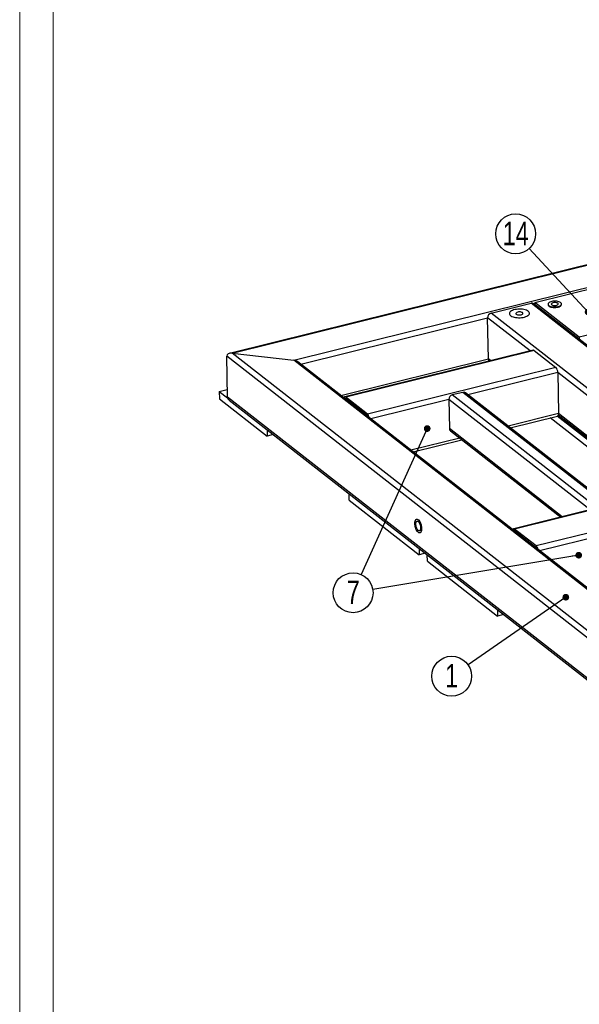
# Model space of a CAD drawing. Header units: millimetres. Extents: x 0 to 841, y 0 to 594.
# Tile 2 of 22: x 0 to 84, y 88 to 235. Entities that reach past the tile are written whole.
import ezdxf

# ---------------------------------------------------------------- set-up
doc = ezdxf.new("R2010")
doc.units = ezdxf.units.MM
doc.layers.add('NOTES', color=6, linetype='Continuous')
doc.layers.add('TRAIT-FORT', color=4, linetype='Continuous', lineweight=25)
doc.styles.add('SLDTEXTSTYLE0', font='TXT', dxfattribs={"width": 0.75})
doc.dimstyles.new('SLDDIMSTYLE7', dxfattribs={"dimtxt": 0.18, "dimasz": 1, "dimexe": 0, "dimexo": 0.0625, "dimgap": 0, "dimtad": 0, "dimtih": 1, "dimtoh": 1, "dimdec": 0, "dimrnd": 1e-09, "dimzin": 0, "dimdsep": 46, "dimtxsty": 'Standard', "dimblk1": 'DOT', "dimblk2": 'DOT', "dimsah": 1, "dimcen": 0.09, "dimadec": 0, "dimazin": 0, "dimtfac": 1, "dimtdec": 0, "dimtofl": 0, "dimtmove": 0, "dimatfit": 3, "dimldrblk": 'DOT', "dimfxl": 1, "dimfrac": 2, "dimtolj": 1, "dimtzin": 0, "dimarcsym": 0})

# ---------------------------------------------------------------- blocks, each defined once
blk = doc.blocks.new('SW_NOTE_9')
at = {"layer": 'NOTES', "color": 0}
blk.add_circle((-2.45, -1.7), 2.98, dxfattribs=at)
at = {"layer": 'NOTES', "color": 0, "insert": (-2.45, 0.12), "char_height": 3.5, "attachment_point": 2, "style": 'SLDTEXTSTYLE0'}
blk.add_mtext('1', dxfattribs=at)
blk = doc.blocks.new('_Dot')
at = {"color": 0, "linetype": 'ByBlock', "lineweight": -2}
blk.add_line((-0.5, 0), (-1, 0), dxfattribs=at)
at = {"color": 0, "linetype": 'ByBlock', "const_width": 0.5}
blk.add_lwpolyline([(-0.25, 0, 1), (0.25, 0, 1)], format="xyb", close=True, dxfattribs=at)
blk = doc.blocks.new('SW_NOTE_12')
at = {"layer": 'NOTES', "color": 0}
blk.add_circle((-1.23, -2.72), 2.98, dxfattribs=at)
at = {"layer": 'NOTES', "color": 0, "insert": (-1.22, -0.9), "char_height": 3.5, "attachment_point": 2, "style": 'SLDTEXTSTYLE0'}
blk.add_mtext('7', dxfattribs=at)
blk = doc.blocks.new('SW_NOTE_20')
at = {"layer": 'NOTES', "color": 0}
blk.add_circle((-2.03, 2.19), 2.98, dxfattribs=at)
at = {"layer": 'NOTES', "color": 0, "insert": (-2.02, 4), "char_height": 3.5, "attachment_point": 2, "style": 'SLDTEXTSTYLE0'}
blk.add_mtext('14', dxfattribs=at)

msp = doc.modelspace()

# ---------------------------------------------------------------- linework, layer by layer
at = {"lineweight": 18}
for p, q in [((0, 594), (0, 0)), ((5, 589), (5, 5))]:
    msp.add_line(p, q, dxfattribs=at)
at = {"layer": 'TRAIT-FORT', "lineweight": 25}
for p, q in [((226.01, 233.47), (31.35, 185.24)), ((31.73, 185.26), (225.89, 233.36)), ((40.95, 184.22), (223.15, 229.35)), ((76.94, 192.84), (86.61, 195.24)), ((70.43, 191.23), (76.41, 192.71)), ((178.26, 113.18), (76.41, 192.71)), ((178.64, 113.12), (76.79, 192.64)), ((83.6, 187.64), (76.94, 192.84)), ((76.94, 192.84), (76.94, 192.52)), ((80.93, 192.53), (80.93, 192.62)), ((172.28, 111.7), (70.43, 191.23)), ((78.93, 192.58), (78.93, 192.49)), ((41.98, 183.64), (69.91, 190.56)), ((70.02, 184.42), (69.91, 190.56)), ((76.26, 185.6), (69.91, 190.56)), ((93.27, 190.03), (83.6, 187.64)), ((83.6, 187.64), (83.6, 187.32)), ((140.63, 100.24), (31.73, 185.26)), ((31.73, 185.26), (40.95, 184.22)), ((76.72, 185.71), (48.58, 178.74)), ((76.85, 185.67), (48.71, 178.7)), ((76.85, 185.67), (80.09, 183.14)), ((140.39, 99.35), (30.93, 184.81)), ((31.04, 178.68), (30.93, 184.81)), ((143.37, 104.25), (40.95, 184.22)), ((143.52, 104.36), (41.53, 183.99)), ((47.98, 178.96), (70.02, 184.42)), ((48.29, 178.71), (70.13, 184.12)), ((70.38, 184.14), (70.02, 184.42)), ((80.09, 183.14), (51.95, 176.17)), ((62.84, 182.27), (62.8, 182.31)), ((63.88, 182.53), (63.84, 182.56)), ((80.38, 182.38), (66.96, 179.06)), ((80.38, 182.38), (80.49, 176.24)), ((101.48, 165.9), (80.38, 182.38)), ((29.82, 179.55), (31.02, 179.84)), ((29.82, 179.55), (31.05, 178.59)), ((29.82, 179.55), (29.84, 178.46)), ((66.21, 179.41), (64.63, 179.02)), ((87.63, 162.69), (66.21, 179.41)), ((29.84, 178.46), (36.98, 172.89)), ((140.5, 93.21), (31.04, 178.68)), ((31.28, 178.27), (140.58, 92.93)), ((51.95, 176.17), (48.71, 178.7)), ((51.95, 175.9), (48.72, 178.43)), ((48.84, 178.33), (48.79, 178.32)), ((64.11, 178.35), (52.45, 175.46)), ((64.11, 178.35), (64.19, 174.02)), ((85.21, 161.87), (64.11, 178.35)), ((86.05, 162.3), (64.63, 179.02)), ((88.01, 162.62), (66.59, 179.35)), ((80.49, 176.24), (72.96, 174.38)), ((73.27, 174.13), (80.35, 175.88)), ((88.04, 168.75), (79.25, 175.61)), ((88.02, 169.83), (80.29, 175.87)), ((80.47, 176.04), (95.39, 164.39)), ((95.6, 164.45), (80.49, 176.24)), ((36.97, 173.83), (36.98, 172.89)), ((81.06, 160.85), (64.19, 174.02)), ((64.35, 173.68), (80.85, 160.79)), ((37.89, 173.11), (36.98, 172.89)), ((65.74, 172.59), (58.45, 170.78)), ((58.76, 170.54), (66.06, 172.34)), ((101.94, 166.02), (73.8, 159.05)), ((102.07, 165.98), (73.93, 159.01)), ((49.21, 163.34), (49.2, 164.28)), ((49.21, 163.34), (59.68, 155.16)), ((105.31, 163.45), (77.17, 156.48)), ((77.17, 156.48), (73.93, 159.01)), ((77.18, 156.21), (73.94, 158.73)), ((74.06, 158.64), (74.01, 158.63)), ((89.34, 158.65), (77.68, 155.77)), ((59.67, 156.11), (59.68, 155.16)), ((60.59, 155.39), (59.68, 155.16)), ((60.92, 154.2), (60.9, 155.14)), ((60.92, 154.2), (71.39, 146.02)), ((71.38, 146.97), (71.39, 146.02)), ((72.3, 146.25), (71.39, 146.02))]:
    msp.add_line(p, q, dxfattribs=at)
at = {"layer": 'TRAIT-FORT', "lineweight": 25, "flags": 128}
for points in [[(80.81, 192.82), (80.7, 192.88), (80.57, 192.94), (80.41, 192.98), (80.24, 193.01), (80.05, 193.03), (79.86, 193.03), (79.67, 193.01), (79.5, 192.98), (79.33, 192.94), (79.19, 192.88), (79.08, 192.81), (78.99, 192.74), (78.94, 192.66), (78.93, 192.58), (78.95, 192.5), (79.01, 192.42), (79.1, 192.35), (79.22, 192.29), (79.37, 192.24), (79.53, 192.2), (79.71, 192.18), (79.9, 192.17), (80.09, 192.18), (80.28, 192.2), (80.45, 192.24), (80.6, 192.29), (80.73, 192.35), (80.83, 192.42), (80.89, 192.5), (80.93, 192.58), (80.92, 192.66), (80.88, 192.74), (80.81, 192.82)], [(80.38, 192.71), (80.3, 192.76), (80.19, 192.79), (80.06, 192.81), (79.92, 192.82), (79.78, 192.81), (79.66, 192.78), (79.55, 192.74), (79.47, 192.69), (79.43, 192.63), (79.42, 192.57), (79.45, 192.52), (79.52, 192.46), (79.61, 192.42), (79.73, 192.39), (79.87, 192.38), (80.01, 192.38), (80.14, 192.4), (80.26, 192.44), (80.35, 192.48), (80.41, 192.54), (80.44, 192.6), (80.43, 192.66), (80.38, 192.71)], [(75.97, 191.53), (75.85, 191.61), (75.7, 191.68), (75.52, 191.74), (75.32, 191.79), (75.11, 191.82), (74.89, 191.84), (74.66, 191.85), (74.43, 191.84), (74.21, 191.81), (73.99, 191.77), (73.79, 191.72), (73.62, 191.65), (73.46, 191.58), (73.34, 191.49), (73.24, 191.4), (73.18, 191.31), (73.16, 191.21), (73.16, 191.11), (73.21, 191.01), (73.29, 190.92), (73.39, 190.83), (73.53, 190.76), (73.7, 190.69), (73.89, 190.64), (74.09, 190.6), (74.31, 190.57), (74.54, 190.56), (74.77, 190.56), (74.99, 190.58), (75.21, 190.61), (75.42, 190.66), (75.61, 190.72), (75.77, 190.79), (75.91, 190.87), (76.02, 190.96), (76.1, 191.05), (76.14, 191.15), (76.15, 191.25), (76.13, 191.35), (76.07, 191.44), (75.97, 191.53)], [(75.97, 191.53), (75.85, 191.61), (75.7, 191.68), (75.52, 191.74), (75.32, 191.79), (75.11, 191.82), (74.89, 191.84), (74.66, 191.85), (74.43, 191.84), (74.21, 191.81), (73.99, 191.77), (73.79, 191.72), (73.62, 191.65), (73.46, 191.58), (73.34, 191.49), (73.24, 191.4), (73.18, 191.31), (73.16, 191.21), (73.16, 191.11), (73.21, 191.01), (73.29, 190.92), (73.39, 190.83), (73.53, 190.76), (73.7, 190.69), (73.89, 190.64), (74.09, 190.6), (74.31, 190.57), (74.54, 190.56), (74.77, 190.56), (74.99, 190.58), (75.21, 190.61), (75.42, 190.66), (75.61, 190.72), (75.77, 190.79), (75.91, 190.87), (76.02, 190.96), (76.1, 191.05), (76.14, 191.15), (76.15, 191.25), (76.13, 191.35), (76.07, 191.44), (75.97, 191.53)], [(75.12, 191.32), (75.04, 191.36), (74.93, 191.4), (74.8, 191.42), (74.67, 191.43), (74.53, 191.42), (74.4, 191.4), (74.29, 191.36), (74.21, 191.31), (74.15, 191.26), (74.13, 191.2), (74.14, 191.14), (74.19, 191.09), (74.27, 191.04), (74.38, 191.01), (74.51, 190.98), (74.64, 190.98), (74.78, 190.98), (74.9, 191.01), (75.02, 191.04), (75.1, 191.09), (75.16, 191.15), (75.18, 191.2), (75.17, 191.26), (75.12, 191.32)], [(78.93, 192.49), (78.93, 192.49), (78.95, 192.41), (79.01, 192.33), (79.1, 192.26), (79.22, 192.2), (79.37, 192.15), (79.53, 192.11), (79.71, 192.09), (79.9, 192.08), (80.09, 192.09), (80.28, 192.11), (80.45, 192.15), (80.6, 192.2), (80.73, 192.26), (80.83, 192.33), (80.9, 192.41), (80.93, 192.49), (80.93, 192.53)], [(48.71, 178.7), (48.66, 178.73), (48.6, 178.74), (48.55, 178.73), (48.51, 178.7), (48.48, 178.65), (48.46, 178.58)], [(80.49, 176.24), (80.49, 176.14), (80.47, 176.05), (80.45, 175.98), (80.42, 175.93), (80.37, 175.89), (80.35, 175.88)], [(59.04, 159.84), (59.05, 160.01), (59.07, 160.16), (59.11, 160.28), (59.16, 160.38), (59.23, 160.44), (59.3, 160.47), (59.39, 160.47), (59.48, 160.43), (59.57, 160.36), (59.66, 160.25), (59.75, 160.12), (59.83, 159.97), (59.9, 159.8), (59.96, 159.62), (60, 159.43), (60.03, 159.24), (60.04, 159.06), (60.04, 158.89), (60.01, 158.74), (59.97, 158.62), (59.92, 158.52), (59.86, 158.46), (59.78, 158.43), (59.69, 158.43), (59.6, 158.47), (59.51, 158.54), (59.42, 158.65), (59.33, 158.78), (59.25, 158.93), (59.18, 159.1), (59.13, 159.28), (59.08, 159.47), (59.05, 159.66), (59.04, 159.84)], [(59.56, 158.5), (59.47, 158.59), (59.38, 158.71), (59.29, 158.85), (59.22, 159.01), (59.15, 159.19), (59.1, 159.38), (59.06, 159.57), (59.04, 159.75), (59.04, 159.93), (59.06, 160.08), (59.09, 160.22), (59.13, 160.33), (59.19, 160.41), (59.26, 160.46), (59.34, 160.47), (59.43, 160.45), (59.52, 160.4), (59.62, 160.31), (59.71, 160.19), (59.79, 160.05), (59.86, 159.89), (59.93, 159.71), (59.98, 159.52), (60.02, 159.33), (60.04, 159.15), (60.04, 158.97), (60.03, 158.82), (60, 158.68), (59.95, 158.57), (59.89, 158.49), (59.82, 158.44), (59.74, 158.43), (59.65, 158.45), (59.56, 158.5)], [(59.18, 159.73), (59.19, 159.87), (59.21, 159.99), (59.25, 160.08), (59.3, 160.15), (59.36, 160.18), (59.43, 160.18), (59.51, 160.14), (59.59, 160.07), (59.66, 159.98), (59.73, 159.85), (59.79, 159.71), (59.84, 159.56), (59.88, 159.4), (59.89, 159.25), (59.9, 159.1), (59.88, 158.97), (59.85, 158.86), (59.81, 158.78), (59.75, 158.73), (59.68, 158.72), (59.61, 158.74), (59.53, 158.79), (59.46, 158.87), (59.38, 158.98), (59.32, 159.11), (59.26, 159.26), (59.22, 159.42), (59.19, 159.58), (59.18, 159.73)], [(73.93, 159.01), (73.88, 159.04), (73.83, 159.05), (73.78, 159.04), (73.74, 159), (73.7, 158.95), (73.68, 158.89)]]:
    msp.add_lwpolyline(points, dxfattribs=at)
at = {"layer": 'TRAIT-FORT', "lineweight": 25}
for centre, radius, start, end in [((76.53, 192.3), 0.43, 53.1424, 106.3494), ((70.62, 190.55), 0.707, 105.5093, 179.2717), ((76.74, 185.56), 0.155, 46.0813, 100.0829), ((70.46, 184.41), 0.438, 179.2263, 227.5932), ((79.29, 182.4), 1.1, 359.1641, 43.0815), ((66.33, 179), 0.434, 53.4256, 106.0662), ((48.66, 178.38), 0.0699, 43.3913, 115.7142), ((64.82, 178.34), 0.707, 105.5093, 179.2717), ((51.27, 175.5), 0.951, 9.0042, 44.9451), ((51.72, 175.65), 0.343, 24.4355, 48.0379), ((64.63, 174.01), 0.435, 179.1429, 230.5177), ((73.89, 158.69), 0.0699, 43.3913, 115.7142), ((76.5, 155.81), 0.951, 9.0042, 44.9451), ((76.95, 155.95), 0.343, 24.4355, 48.0379)]:
    msp.add_arc(centre, radius, start, end, dxfattribs=at)
for centre, start_param, end_param in [((31.74, 184.72), 1.720021, 3.290817), ((31.74, 184.72), 1.720021, 3.290817), ((40.96, 183.68), 0.926443, 1.720021), ((40.96, 183.68), 0.926443, 1.720021), ((31.85, 178.59), 3.290817, 4.068036), ((31.85, 178.59), 3.290817, 4.068036)]:
    msp.add_ellipse(centre, major_axis=(0.806, -0.172), ratio=0.647675, start_param=start_param, end_param=end_param, dxfattribs=at)

# ---------------------------------------------------------------- block references
at = {"layer": 'NOTES'}
for name, p in [('SW_NOTE_20', (76.12, 200.89)), ('SW_NOTE_12', (51.04, 152.21)), ('SW_NOTE_9', (66.98, 138.73))]:
    msp.add_blockref(name, p, dxfattribs=at)

# ---------------------------------------------------------------- leaders
for points in [[(84.92, 191.41), (76.12, 200.89)], [(60.88, 174.01), (51.04, 152.21)], [(83.52, 155.1), (52.75, 149.98)], [(81.59, 148.83), (66.98, 138.73)]]:
    msp.add_leader(points, dimstyle='SLDDIMSTYLE7', dxfattribs=at)

doc.saveas('drawing.dxf')
